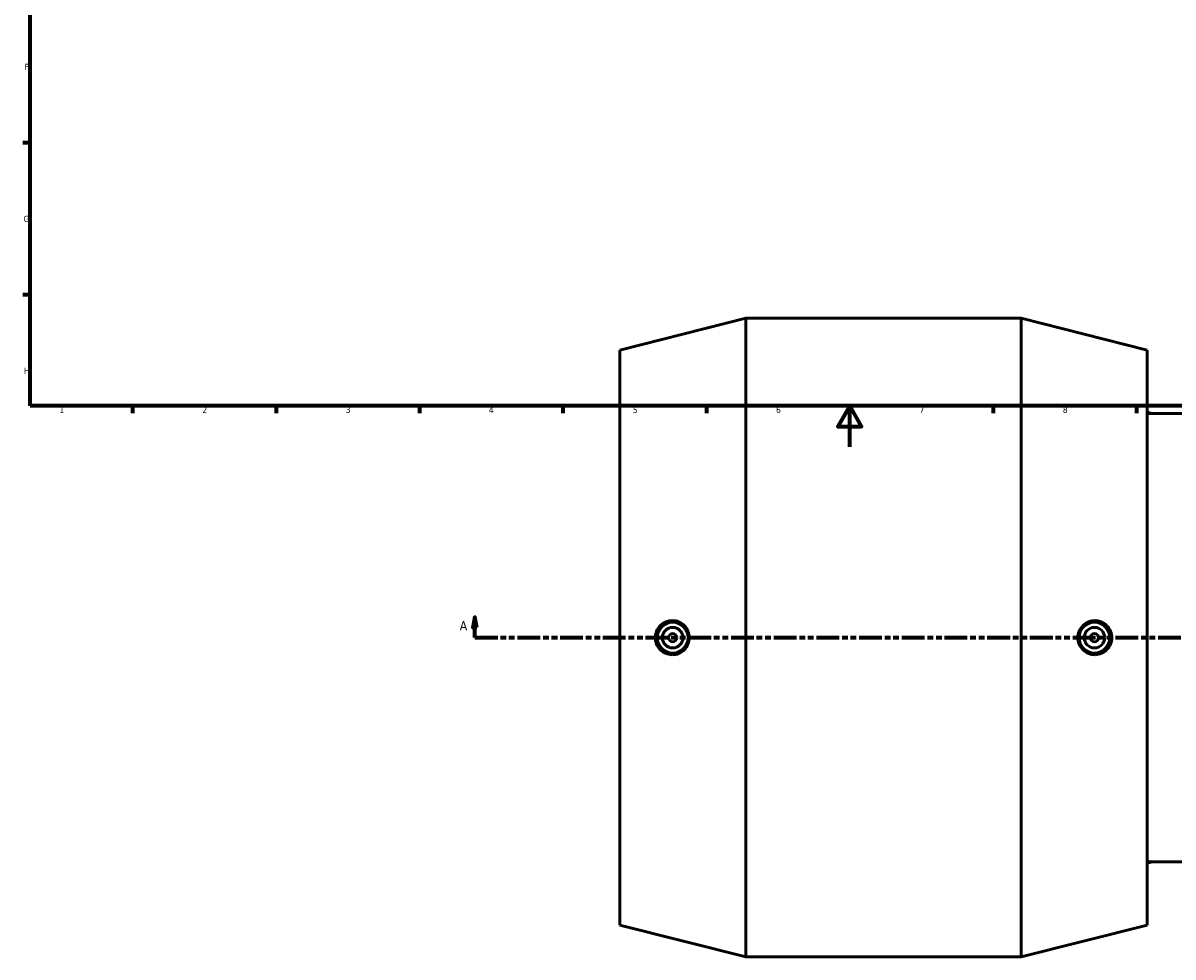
# Model space of a CAD drawing. Header units: millimetres. Extents: x -168 to 1703, y -786 to 1200.
# Tile 2 of 7: x 17 to 578, y -249 to 207. Entities that reach past the tile are written whole.
import ezdxf

# ---------------------------------------------------------------- set-up
doc = ezdxf.new("R2010")
doc.units = ezdxf.units.MM
doc.linetypes.add('DOUBLE_DASH_CHAIN', pattern=[1.2403, 0.6614, -0.0827, 0.1654, -0.0827, 0.1654, -0.0827])
for name, color, linetype, lineweight in [('Border (ANSI)', 7, 'Continuous', 70), ('Section Line (ANSI)', 7, 'DOUBLE_DASH_CHAIN', 70), ('Visible (ANSI)', 7, 'Continuous', 50)]:
    doc.layers.add(name, color=color, linetype=linetype, lineweight=lineweight)
doc.styles.add('Label Text (ANSI)', font='tahoma.ttf')
doc.styles.add('Note Text (ANSI)', font='tahoma.ttf')

# ---------------------------------------------------------------- blocks, each defined once
blk = doc.blocks.new('Borders Default Border')
at = {"layer": 'Border (ANSI)'}
for p, q in [((20, 148.5), (16.55, 148.5)), ((20, 74.25), (16.55, 74.25)), ((70.08, 20), (70.08, 16.55)), ((140.17, 20), (140.17, 16.55)), ((210.25, 20), (210.25, 16.55)), ((280.33, 20), (280.33, 16.55)), ((350.42, 20), (350.42, 16.55)), ((490.58, 20), (490.58, 16.55)), ((560.67, 20), (560.67, 16.55))]:
    blk.add_line(p, q, dxfattribs=at)
at = {"layer": 'Border (ANSI)', "flags": 128}
for points in [[(20, 20), (20, 574), (821, 574), (821, 20), (20, 20)], [(420.5, 0), (420.5, 20), (414.73, 10), (426.27, 10), (420.5, 20)]]:
    blk.add_lwpolyline(points, dxfattribs=at)
at = {"layer": 'Border (ANSI)', "color": 230, "true_color": 0xff0080, "char_height": 3.05, "attachment_point": 7, "style": 'Note Text (ANSI)'}
for s, insert in [('F', (17.29, 184.1)), ('G', (16.81, 109.79)), ('H', (16.97, 35.6)), ('1', (34.35, 16.55)), ('2', (104.2, 16.55)), ('3', (174.26, 16.49)), ('4', (244.23, 16.55)), ('5', (314.48, 16.49)), ('6', (384.49, 16.49)), ('7', (454.6, 16.55)), ('8', (524.63, 16.48))]:
    blk.add_mtext(s, dxfattribs=dict(at, insert=insert))
blk = doc.blocks.new('2dTransSection0')
at = {"layer": 'Section Line (ANSI)', "linetype": 'Continuous'}
for p, q in [((237.28, -83.18), (236.28, -88.18)), ((237.28, -88.18), (237.28, -83.18)), ((238.28, -88.18), (237.28, -83.18)), ((236.28, -88.18), (238.28, -88.18)), ((237.28, -93.18), (237.28, -88.18)), ((237.28, -93.18), (248.55, -93.18))]:
    blk.add_line(p, q, dxfattribs=at)
at = {"layer": 'Section Line (ANSI)', "linetype": 'DOUBLE_DASH_CHAIN', "ltscale": 16.82361}
blk.add_line((237.28, -93.18), (1145.8, -93.18), dxfattribs=at)
at = {"layer": 'Section Line (ANSI)', "linetype": 'Continuous', "flags": 128}
blk.add_lwpolyline([(238.28, -88.18), (237.28, -83.18), (236.28, -88.18), (238.28, -88.18)], dxfattribs=at)
at = {"layer": 'Section Line (ANSI)'}
blk.add_solid([(238.28, -88.18), (237.28, -83.18), (236.28, -88.18), (238.28, -88.18)], dxfattribs=at)
at = {"layer": 'Section Line (ANSI)', "insert": (229.92, -89.68), "char_height": 4.57, "attachment_point": 7, "style": 'Label Text (ANSI)'}
blk.add_mtext('A', dxfattribs=at)

msp = doc.modelspace()

# ---------------------------------------------------------------- linework, layer by layer
at = {"layer": 'Visible (ANSI)'}
for p, q in [((308.211, 47.218), (369.711, 62.818)), ((369.711, -249.182), (369.711, 62.818)), ((369.711, 62.818), (504.311, 62.818)), ((504.311, -249.182), (504.311, 62.818)), ((565.811, 47.218), (504.311, 62.818)), ((308.211, -233.582), (308.211, 47.218)), ((565.811, -233.582), (565.811, 47.218)), ((609.966, 16.327), (567.592, 16.327)), ((609.966, -202.691), (567.592, -202.691)), ((308.211, -233.582), (369.711, -249.182)), ((565.811, -233.582), (504.311, -249.182)), ((369.711, -249.182), (504.311, -249.182))]:
    msp.add_line(p, q, dxfattribs=at)
for centre, radius in [((333.971, -93.182), 7.5), ((333.971, -93.182), 5), ((540.051, -93.182), 7.5), ((540.051, -93.182), 5), ((333.971, -93.182), 2), ((540.051, -93.182), 2)]:
    msp.add_circle(centre, radius, dxfattribs=at)
for start, end in [(74.52181, 75.79665), (284.20335, 285.47819)]:
    msp.add_arc((537.93, -93.182), 113.63, start, end, dxfattribs=at)
for major_axis, start_param, end_param in [((0, 109.509), 0, 0.078314), ((0, -109.509), 6.2048713, 6.2831853)]:
    msp.add_ellipse((567.592, -93.182), major_axis=major_axis, ratio=0.2079117, start_param=start_param, end_param=end_param, dxfattribs=at)
for points, knots in [([(333.667, -101.497), (332.644, -101.482), (331.549, -101.265), (329.528, -100.404), (328.603, -99.759), (327.153, -98.282), (326.527, -97.356), (325.695, -95.324), (325.49, -94.219), (325.49, -92.145), (325.695, -91.04), (326.527, -89.009), (327.153, -88.082), (328.603, -86.605), (329.528, -85.961), (331.549, -85.099), (332.644, -84.882), (334.725, -84.852), (335.855, -85.051), (337.937, -85.894), (338.891, -86.54), (340.377, -88.026), (341.018, -88.956), (341.871, -91.006), (342.084, -92.127), (342.084, -94.237), (341.871, -95.358), (341.018, -97.409), (340.377, -98.339), (338.891, -99.825), (337.937, -100.47), (335.855, -101.314), (334.725, -101.512), (333.667, -101.497)], [0, 0, 0, 0, 0.3167975, 0.3167975, 0.633595, 0.633595, 0.9446183, 0.9446183, 1.2556415, 1.2556415, 1.5666648, 1.5666648, 1.877688, 1.877688, 2.1944855, 2.1944855, 2.511283, 2.511283, 2.8387058, 2.8387058, 3.1661285, 3.1661285, 3.4826361, 3.4826361, 3.7991436, 3.7991436, 4.1156512, 4.1156512, 4.4321587, 4.4321587, 4.7595815, 4.7595815, 5.0870042, 5.0870042, 5.0870042, 5.0870042]), ([(540.355, -101.497), (539.297, -101.512), (538.168, -101.314), (536.085, -100.47), (535.131, -99.825), (533.645, -98.339), (533.004, -97.409), (532.151, -95.358), (531.938, -94.237), (531.938, -92.127), (532.151, -91.006), (533.004, -88.956), (533.645, -88.026), (535.131, -86.54), (536.085, -85.894), (538.168, -85.051), (539.297, -84.852), (541.378, -84.882), (542.474, -85.099), (544.494, -85.961), (545.419, -86.605), (546.869, -88.082), (547.495, -89.009), (548.327, -91.04), (548.532, -92.145), (548.532, -94.219), (548.327, -95.324), (547.495, -97.356), (546.869, -98.282), (545.419, -99.759), (544.494, -100.404), (542.474, -101.265), (541.378, -101.482), (540.355, -101.497)], [0, 0, 0, 0, 0.3274227, 0.3274227, 0.6548455, 0.6548455, 0.971353, 0.971353, 1.2878606, 1.2878606, 1.6043681, 1.6043681, 1.9208757, 1.9208757, 2.2482984, 2.2482984, 2.5757212, 2.5757212, 2.8925187, 2.8925187, 3.2093162, 3.2093162, 3.5203394, 3.5203394, 3.8313627, 3.8313627, 4.1423859, 4.1423859, 4.4534092, 4.4534092, 4.7702067, 4.7702067, 5.0870042, 5.0870042, 5.0870042, 5.0870042])]:
    msp.add_open_spline(points, degree=3, knots=knots, dxfattribs=at)

# ---------------------------------------------------------------- block references
msp.add_blockref('Borders Default Border', (0, 0))
at = {"layer": 'Section Line (ANSI)'}
msp.add_blockref('2dTransSection0', (0, 0), dxfattribs=at)

doc.saveas('drawing.dxf')
